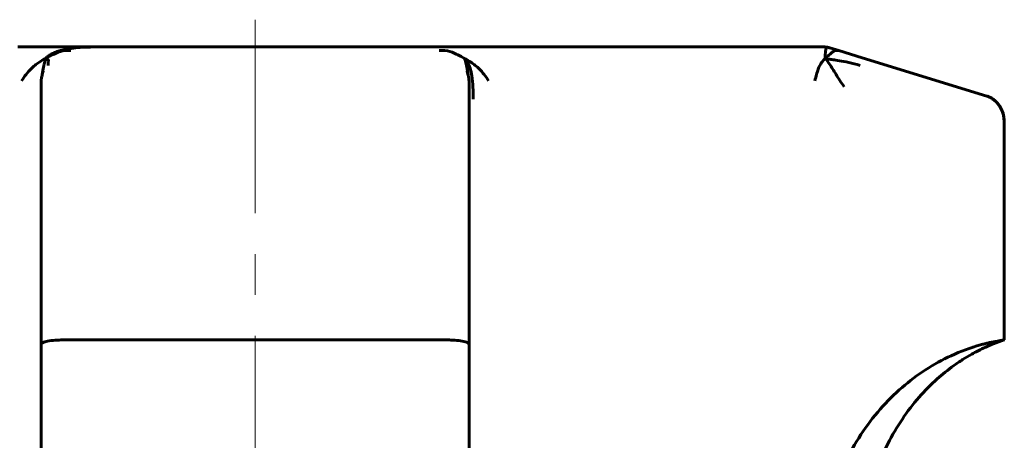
# Model space of a CAD drawing. Header units: millimetres. Extents: x 67 to 136, y 118 to 246.
# Tile 11 of 11: x 93 to 129, y 231 to 246. Entities that reach past the tile are written whole.
import ezdxf

# ---------------------------------------------------------------- set-up
doc = ezdxf.new("R2010")
doc.units = ezdxf.units.MM
doc.linetypes.add('K5LT_AXLED', pattern=[12, 7.5, -1.5, 1.5, -1.5])
doc.linetypes.add('K5LT_BASIC', pattern=[0])
doc.layers.add('Системный слой (1)', color=7, linetype='Continuous', true_color=0x6c6c6c)

# ---------------------------------------------------------------- blocks, each defined once
blk = doc.blocks.new('U6')
at = {"layer": 'Системный слой (1)', "color": 143, "linetype": 'K5LT_BASIC', "lineweight": 60, "true_color": 0x33acca}
for p, q in [((122.817, 244.961), (122.908, 244.942)), ((122.924, 244.937), (122.929, 244.936))]:
    blk.add_line(p, q, dxfattribs=at)
blk = doc.blocks.new('U17')
at = {"layer": 'Системный слой (1)', "color": 143, "linetype": 'K5LT_BASIC', "lineweight": 60, "true_color": 0x33acca}
for p, q in [((122.775, 244.966), (122.754, 244.968)), ((122.789, 244.965), (122.775, 244.966)), ((122.801, 244.963), (122.789, 244.965))]:
    blk.add_line(p, q, dxfattribs=at)
blk = doc.blocks.new('U34')
at = {"layer": 'Системный слой (1)', "color": 143, "linetype": 'K5LT_BASIC', "lineweight": 60, "true_color": 0x33acca}
for p, q in [((93.977, 242.202), (93.977, 241.97)), ((93.977, 241.97), (93.977, 234.036))]:
    blk.add_line(p, q, dxfattribs=at)
blk = doc.blocks.new('U38')
at = {"layer": 'Системный слой (1)', "color": 143, "linetype": 'K5LT_BASIC', "lineweight": 60, "true_color": 0x33acca}
for p, q in [((122.842, 244.957), (122.832, 244.959)), ((122.852, 244.955), (122.842, 244.957)), ((122.868, 244.952), (122.852, 244.955))]:
    blk.add_line(p, q, dxfattribs=at)
blk = doc.blocks.new('U39')
at = {"layer": 'Системный слой (1)', "color": 143, "linetype": 'K5LT_BASIC', "lineweight": 60, "true_color": 0x33acca}
for p, q in [((109.691, 241.97), (109.691, 242.202)), ((109.691, 234.036), (109.691, 241.97))]:
    blk.add_line(p, q, dxfattribs=at)
blk = doc.blocks.new('U41')
at = {"layer": 'Системный слой (1)', "color": 143, "linetype": 'K5LT_BASIC', "lineweight": 60, "true_color": 0x33acca}
for p, q in [((109.523, 244.55), (109.531, 244.526)), ((109.531, 244.526), (109.542, 244.49)), ((109.542, 244.49), (109.558, 244.433)), ((109.558, 244.433), (109.582, 244.335)), ((109.582, 244.335), (109.585, 244.321)), ((109.585, 244.321), (109.586, 244.315)), ((109.586, 244.315), (109.589, 244.303)), ((109.589, 244.303), (109.594, 244.278)), ((109.594, 244.278), (109.605, 244.224)), ((109.605, 244.224), (109.627, 244.106)), ((109.627, 244.106), (109.65, 243.961)), ((109.65, 243.961), (109.651, 243.957)), ((109.651, 243.957), (109.652, 243.947)), ((109.652, 243.947), (109.655, 243.927))]:
    blk.add_line(p, q, dxfattribs=at)
blk = doc.blocks.new('U43')
at = {"layer": 'Системный слой (1)', "color": 143, "linetype": 'K5LT_BASIC', "lineweight": 60, "true_color": 0x33acca}
blk.add_line((109.691, 241.97), (109.691, 241.97), dxfattribs=at)
blk.add_line((109.691, 241.97), (109.691, 241.97), dxfattribs=at)
blk = doc.blocks.new('U44')
at = {"layer": 'Системный слой (1)', "color": 143, "linetype": 'K5LT_BASIC', "lineweight": 60, "true_color": 0x33acca}
for p, q in [((122.703, 244.97), (122.703, 244.97)), ((122.703, 244.97), (122.711, 244.97)), ((122.785, 244.965), (122.817, 244.961))]:
    blk.add_line(p, q, dxfattribs=at)
blk = doc.blocks.new('U45')
at = {"layer": 'Системный слой (1)', "color": 143, "linetype": 'K5LT_BASIC', "lineweight": 60, "true_color": 0x33acca}
for p, q in [((94.082, 244.315), (94.079, 244.303)), ((94.083, 244.321), (94.082, 244.315)), ((94.087, 244.338), (94.083, 244.321)), ((94.11, 244.435), (94.087, 244.338)), ((94.125, 244.491), (94.11, 244.435)), ((94.136, 244.526), (94.125, 244.491)), ((94.144, 244.55), (94.136, 244.526)), ((94.017, 243.956), (94.016, 243.947)), ((94.018, 243.961), (94.017, 243.956)), ((94.042, 244.106), (94.018, 243.961)), ((94.063, 244.224), (94.042, 244.106)), ((94.074, 244.278), (94.063, 244.224)), ((94.079, 244.303), (94.074, 244.278)), ((94.016, 243.947), (94.013, 243.927)), ((94.013, 243.927), (94.013, 243.923))]:
    blk.add_line(p, q, dxfattribs=at)

msp = doc.modelspace()

# ---------------------------------------------------------------- linework, layer by layer
at = {"layer": 'Системный слой (1)', "color": 30, "linetype": 'K5LT_AXLED', "lineweight": 18, "true_color": 0xff8000}
msp.add_line((101.834, 178.87), (101.834, 245.97), dxfattribs=at)
at = {"layer": 'Системный слой (1)', "color": 143, "linetype": 'K5LT_BASIC', "lineweight": 60, "true_color": 0x33acca}
for p, q in [((94.472, 244.97), (93.124, 244.97)), ((95.787, 244.97), (94.472, 244.97)), ((95.725, 244.97), (95.707, 244.97)), ((107.882, 244.97), (95.787, 244.97)), ((109.191, 244.97), (107.882, 244.97)), ((107.944, 244.97), (108.025, 244.97)), ((110.545, 244.97), (109.191, 244.97)), ((121.369, 244.97), (110.545, 244.97)), ((122.168, 244.97), (121.369, 244.97)), ((122.703, 244.97), (122.168, 244.97)), ((122.701, 244.97), (122.7, 244.97)), ((122.703, 244.97), (122.703, 244.97)), ((122.709, 244.97), (122.711, 244.97)), ((122.922, 244.938), (122.928, 244.936)), ((122.928, 244.936), (122.926, 244.937)), ((122.929, 244.936), (122.929, 244.936)), ((123.258, 244.835), (122.929, 244.936)), ((122.935, 244.934), (122.938, 244.933)), ((124.111, 244.573), (123.258, 244.835)), ((128.687, 243.168), (124.111, 244.573)), ((109.612, 244.075), (109.608, 244.086)), ((93.977, 243.626), (93.977, 243.607)), ((93.977, 243.607), (93.977, 242.202)), ((109.691, 243.607), (109.691, 243.626)), ((109.691, 242.202), (109.691, 243.607)), ((93.977, 243.408), (93.977, 243.412)), ((109.691, 243.406), (109.691, 243.412)), ((129.334, 234.22), (129.334, 242.202)), ((108.818, 234.22), (94.85, 234.22)), ((93.977, 234.036), (93.977, 229.156)), ((109.691, 229.156), (109.691, 234.036))]:
    msp.add_line(p, q, dxfattribs=at)
msp.add_ellipse((128.461, 242.202), major_axis=(0, 1), ratio=0.87301, start_param=4.712389, end_param=6.021386, dxfattribs=at)
for points in [[(94.144, 244.55), (94.171, 244.579), (94.231, 244.632), (94.34, 244.703), (94.474, 244.768), (94.643, 244.829), (94.866, 244.884), (95.158, 244.932), (95.483, 244.96), (95.684, 244.961), (95.787, 244.961)], [(94.144, 244.55), (94.225, 244.594), (94.382, 244.672), (94.67, 244.813), (94.935, 244.856), (95.076, 244.835)], [(109.523, 244.55), (109.442, 244.594), (109.291, 244.673), (108.997, 244.814), (108.733, 244.856), (108.592, 244.835)], [(122.765, 244.55), (122.764, 244.579), (122.763, 244.632), (122.764, 244.703), (122.767, 244.768), (122.773, 244.829), (122.785, 244.884), (122.803, 244.932), (122.815, 244.96), (122.817, 244.961), (122.817, 244.961)], [(122.765, 244.55), (122.812, 244.594), (122.907, 244.672), (123.051, 244.813), (123.188, 244.856), (123.258, 244.835)], [(94.144, 244.55), (94.063, 244.506), (93.908, 244.412), (93.604, 244.19), (93.371, 243.894), (93.262, 243.724)], [(94.144, 244.55), (94.17, 244.542), (94.209, 244.527), (94.242, 244.501), (94.252, 244.469), (94.236, 244.411), (94.233, 244.337), (94.233, 244.29)], [(109.523, 244.55), (109.567, 244.505), (109.641, 244.405), (109.727, 244.206), (109.793, 243.926), (109.837, 243.491), (109.84, 243.209), (109.84, 243.056)], [(109.523, 244.55), (109.604, 244.506), (109.762, 244.412), (110.065, 244.19), (110.298, 243.894), (110.407, 243.724)], [(122.765, 244.55), (122.718, 244.506), (122.629, 244.412), (122.497, 244.19), (122.425, 243.894), (122.38, 243.724)], [(122.765, 244.55), (122.806, 244.542), (122.888, 244.527), (123.04, 244.501), (123.255, 244.469), (123.612, 244.411), (123.893, 244.337), (124.045, 244.29)], [(122.765, 244.55), (122.814, 244.487), (122.914, 244.352), (123.146, 243.981), (123.351, 243.658), (123.454, 243.508)]]:
    msp.add_open_spline(points, degree=3, dxfattribs=at)
for points, knots in [([(122.709, 244.97), (122.709, 244.97), (122.709, 244.97), (122.709, 244.97), (122.709, 244.97), (122.709, 244.97), (122.709, 244.97), (122.709, 244.97), (122.709, 244.97), (122.709, 244.97), (122.709, 244.97), (122.709, 244.97), (122.709, 244.97), (122.709, 244.97), (122.709, 244.97), (122.709, 244.97), (122.709, 244.97), (122.71, 244.97), (122.71, 244.97), (122.711, 244.97), (122.711, 244.97), (122.712, 244.97), (122.713, 244.97), (122.715, 244.97), (122.716, 244.97), (122.717, 244.97), (122.718, 244.97), (122.719, 244.97), (122.719, 244.97), (122.72, 244.97), (122.72, 244.97), (122.72, 244.97), (122.72, 244.97), (122.72, 244.97), (122.72, 244.97), (122.721, 244.97), (122.721, 244.97), (122.721, 244.97), (122.722, 244.97), (122.723, 244.969), (122.724, 244.969), (122.726, 244.969), (122.727, 244.969), (122.73, 244.969), (122.732, 244.969), (122.737, 244.969), (122.74, 244.969), (122.747, 244.968), (122.751, 244.968), (122.757, 244.968), (122.759, 244.968), (122.769, 244.967), (122.774, 244.966), (122.781, 244.966), (122.78, 244.966), (122.785, 244.965)], [0, 0, 0, 0, 0.023962, 0.023962, 0.047925, 0.047925, 0.071887, 0.071887, 0.119811, 0.119811, 0.167678, 0.167678, 0.263413, 0.263413, 0.454881, 0.454881, 0.837818, 0.837818, 1.603692, 1.603692, 2.588598, 2.588598, 4.144301, 4.144301, 6.094486, 6.094486, 7.170485, 7.170485, 7.523084, 7.523084, 7.623758, 7.623758, 7.724432, 7.724432, 7.84168, 7.84168, 8.076176, 8.076176, 8.545167, 8.545167, 9.31988, 9.31988, 10.025832, 10.025832, 11.437737, 11.437737, 13.555595, 13.555595, 15.855391, 15.855391, 17.791309, 17.791309, 23.147384, 23.147384, 26.780376, 26.780376, 26.780376, 26.780376]), ([(122.842, 244.957), (122.842, 244.957), (122.842, 244.957), (122.842, 244.957), (122.842, 244.957), (122.842, 244.957), (122.842, 244.957), (122.843, 244.957), (122.843, 244.957), (122.843, 244.957), (122.843, 244.957), (122.843, 244.957), (122.844, 244.957), (122.845, 244.956), (122.845, 244.956), (122.848, 244.956), (122.849, 244.956), (122.854, 244.955), (122.858, 244.954), (122.865, 244.952), (122.867, 244.952), (122.868, 244.952), (122.868, 244.952), (122.87, 244.951), (122.871, 244.951), (122.873, 244.951), (122.875, 244.95), (122.877, 244.95), (122.879, 244.949), (122.881, 244.949), (122.883, 244.948), (122.885, 244.948), (122.886, 244.948), (122.887, 244.947), (122.888, 244.947), (122.89, 244.947), (122.89, 244.946), (122.892, 244.946), (122.892, 244.946), (122.896, 244.945), (122.898, 244.944), (122.902, 244.943), (122.904, 244.943), (122.907, 244.942), (122.908, 244.942), (122.909, 244.942), (122.909, 244.941), (122.91, 244.941), (122.911, 244.941), (122.912, 244.941), (122.912, 244.941), (122.913, 244.94), (122.914, 244.94), (122.916, 244.94), (122.917, 244.939), (122.918, 244.939), (122.918, 244.939), (122.919, 244.939), (122.919, 244.939), (122.92, 244.938), (122.92, 244.938), (122.92, 244.938), (122.92, 244.938), (122.921, 244.938), (122.921, 244.938), (122.921, 244.938), (122.921, 244.938), (122.921, 244.938), (122.921, 244.938), (122.921, 244.938), (122.921, 244.938), (122.921, 244.938), (122.921, 244.938), (122.921, 244.938), (122.921, 244.938), (122.922, 244.938), (122.922, 244.938), (122.922, 244.938), (122.922, 244.938), (122.922, 244.938), (122.922, 244.938), (122.922, 244.938), (122.922, 244.938), (122.922, 244.938), (122.922, 244.938), (122.922, 244.938), (122.922, 244.938), (122.922, 244.938), (122.922, 244.938), (122.923, 244.938), (122.923, 244.938), (122.923, 244.938), (122.923, 244.938), (122.923, 244.938), (122.923, 244.938), (122.923, 244.938), (122.923, 244.938), (122.923, 244.938), (122.923, 244.938), (122.923, 244.938), (122.923, 244.938), (122.923, 244.938), (122.922, 244.938), (122.922, 244.938)], [0, 0, 0, 0, 0.044119, 0.044119, 0.198533, 0.198533, 0.485304, 0.485304, 0.814903, 0.814903, 0.948548, 0.948548, 1.416317, 1.416317, 2.810575, 2.810575, 5.59909, 5.59909, 11.176121, 11.176121, 12.2052, 12.2052, 12.31108, 12.31108, 13.321246, 13.321246, 14.335834, 14.335834, 15.258186, 15.258186, 16.096688, 16.096688, 16.858962, 16.858962, 17.551939, 17.551939, 18.181918, 18.181918, 18.811897, 18.811897, 21.67043, 21.67043, 24.528963, 24.528963, 25.982165, 25.982165, 26.727725, 26.727725, 27.413828, 27.413828, 27.74003, 27.74003, 28.409816, 28.409816, 28.860996, 28.860996, 29.014611, 29.014611, 29.353113, 29.353113, 29.586484, 29.586484, 29.819855, 29.819855, 29.870438, 29.870438, 29.979208, 29.979208, 30.119355, 30.119355, 30.154392, 30.154392, 30.189428, 30.189428, 30.508419, 30.508419, 30.640033, 30.640033, 30.830152, 30.830152, 31.151885, 31.151885, 31.469376, 31.469376, 31.511532, 31.511532, 31.786867, 31.786867, 32.104358, 32.104358, 32.517114, 32.517114, 32.92987, 32.92987, 33.342626, 33.342626, 33.531196, 33.531196, 34.064955, 34.064955, 34.787283, 34.787283, 35.028985, 35.028985, 35.028985, 35.028985]), ([(94.059, 244.081), (94.059, 244.079), (94.058, 244.078), (94.057, 244.076), (94.057, 244.075), (94.056, 244.073), (94.056, 244.071), (94.055, 244.068), (94.054, 244.066), (94.052, 244.061), (94.052, 244.059), (94.05, 244.053), (94.049, 244.051), (94.047, 244.044), (94.046, 244.04), (94.043, 244.032), (94.041, 244.027), (94.039, 244.018), (94.037, 244.013), (94.033, 244), (94.031, 243.992), (94.026, 243.974), (94.023, 243.965), (94.015, 243.935), (94.01, 243.912), (94, 243.867), (93.996, 243.844), (93.99, 243.809), (93.989, 243.798), (93.983, 243.756), (93.981, 243.725), (93.978, 243.672), (93.977, 243.649), (93.977, 243.626)], [0, 0, 0, 0, 0.306289, 0.306289, 0.4001, 0.4001, 0.612578, 0.612578, 0.827413, 0.827413, 1.042249, 1.042249, 1.257084, 1.257084, 1.539689, 1.539689, 1.822294, 1.822294, 2.104899, 2.104899, 2.568142, 2.568142, 3.031384, 3.031384, 4.079662, 4.079662, 5.128318, 5.128318, 5.626056, 5.626056, 6.985794, 6.985794, 8, 8, 8, 8]), ([(109.609, 244.084), (109.609, 244.082), (109.61, 244.08), (109.611, 244.076), (109.612, 244.074), (109.614, 244.069), (109.615, 244.066), (109.616, 244.061), (109.617, 244.058), (109.619, 244.053), (109.62, 244.049), (109.623, 244.042), (109.624, 244.037), (109.627, 244.027), (109.629, 244.021), (109.632, 244.01), (109.634, 244.005), (109.639, 243.989), (109.642, 243.978), (109.648, 243.956), (109.651, 243.945), (109.655, 243.926), (109.657, 243.92), (109.662, 243.899), (109.665, 243.885), (109.668, 243.869), (109.669, 243.866), (109.67, 243.86), (109.67, 243.857), (109.672, 243.848), (109.673, 243.841), (109.675, 243.83), (109.676, 243.824), (109.678, 243.814), (109.678, 243.809), (109.68, 243.799), (109.68, 243.795), (109.681, 243.787), (109.682, 243.783), (109.683, 243.776), (109.683, 243.772), (109.684, 243.765), (109.684, 243.762), (109.687, 243.738), (109.688, 243.717), (109.691, 243.675), (109.691, 243.654), (109.691, 243.631), (109.691, 243.629), (109.691, 243.626)], [0, 0, 0, 0, 0.291311, 0.291311, 0.582622, 0.582622, 0.807311, 0.807311, 1.032, 1.032, 1.256689, 1.256689, 1.582161, 1.582161, 1.907634, 1.907634, 2.233106, 2.233106, 2.794497, 2.794497, 3.355889, 3.355889, 3.674017, 3.674017, 4.310273, 4.310273, 4.451325, 4.451325, 4.583148, 4.583148, 4.867912, 4.867912, 5.119495, 5.119495, 5.341762, 5.341762, 5.53813, 5.53813, 5.711617, 5.711617, 5.864888, 5.864888, 6.01816, 6.01816, 6.957666, 6.957666, 7.897173, 7.897173, 8, 8, 8, 8]), ([(129.334, 242.202), (129.334, 242.24), (129.332, 242.277), (129.325, 242.352), (129.319, 242.389), (129.305, 242.463), (129.295, 242.499), (129.273, 242.571), (129.26, 242.607), (129.231, 242.675), (129.215, 242.709), (129.179, 242.773), (129.159, 242.804), (129.117, 242.864), (129.094, 242.892), (129.047, 242.945), (129.022, 242.97), (128.97, 243.016), (128.943, 243.037), (128.888, 243.076), (128.859, 243.093), (128.802, 243.124), (128.773, 243.137), (128.724, 243.156), (128.706, 243.163), (128.687, 243.168)], [0, 0, 0, 0, 1.082951, 1.082951, 2.172595, 2.172595, 3.263232, 3.263232, 4.348298, 4.348298, 5.424759, 5.424759, 6.486958, 6.486958, 7.530018, 7.530018, 8.549503, 8.549503, 9.541065, 9.541065, 10.503612, 10.503612, 11.431335, 11.431335, 12, 12, 12, 12]), ([(129.334, 242.202), (129.334, 242.24), (129.332, 242.277), (129.325, 242.352), (129.319, 242.389), (129.305, 242.463), (129.295, 242.499), (129.273, 242.571), (129.26, 242.607), (129.231, 242.675), (129.215, 242.709), (129.179, 242.773), (129.159, 242.804), (129.117, 242.864), (129.094, 242.892), (129.047, 242.945), (129.022, 242.97), (128.97, 243.016), (128.943, 243.037), (128.888, 243.076), (128.859, 243.093), (128.802, 243.124), (128.773, 243.137), (128.724, 243.156), (128.706, 243.163), (128.687, 243.168)], [0, 0, 0, 0, 1.082951, 1.082951, 2.172595, 2.172595, 3.263232, 3.263232, 4.348298, 4.348298, 5.424759, 5.424759, 6.486958, 6.486958, 7.530018, 7.530018, 8.549503, 8.549503, 9.541065, 9.541065, 10.503612, 10.503612, 11.431335, 11.431335, 12, 12, 12, 12]), ([(93.977, 234.036), (93.977, 234.04), (93.978, 234.043), (93.983, 234.076), (94.007, 234.101), (94.091, 234.142), (94.147, 234.158), (94.296, 234.188), (94.392, 234.199), (94.545, 234.21), (94.592, 234.213), (94.682, 234.217), (94.724, 234.218), (94.794, 234.219), (94.822, 234.22), (94.85, 234.22)], [-0.1588419, -0.1588419, -0.1588419, -0.1588419, -0.1543354, -0.1543354, -0.1164914, -0.1164914, -0.0815533, -0.0815533, -0.0415051, -0.0415051, -0.024235, -0.024235, -0.0096871, -0.0096871, 0, 0, 0, 0]), ([(108.818, 234.22), (108.835, 234.22), (108.852, 234.22), (108.903, 234.219), (108.938, 234.218), (109.04, 234.215), (109.107, 234.212), (109.271, 234.199), (109.361, 234.189), (109.518, 234.16), (109.581, 234.142), (109.669, 234.095), (109.691, 234.068), (109.691, 234.036)], [0, 0, 0, 0, 0.0057615, 0.0057615, 0.0176604, 0.0176604, 0.0415943, 0.0415943, 0.0791647, 0.0791647, 0.1185742, 0.1185742, 0.1589194, 0.1589194, 0.1589194, 0.1589194]), ([(129.334, 234.22), (129.07, 234.134), (128.811, 234.031), (128.417, 233.845), (128.277, 233.772), (128.026, 233.632), (127.914, 233.565), (127.693, 233.425), (127.585, 233.351), (127.268, 233.124), (127.065, 232.961), (126.635, 232.577), (126.413, 232.352), (125.984, 231.86), (125.779, 231.593), (125.396, 231.023), (125.219, 230.72), (124.902, 230.09), (124.763, 229.763), (124.511, 229.06), (124.403, 228.682), (124.23, 227.9), (124.168, 227.496), (124.109, 226.82), (124.097, 226.55), (124.097, 226.28)], [0, 0, 0, 0, 1.971842, 1.971842, 3.089976, 3.089976, 4.015671, 4.015671, 4.941366, 4.941366, 6.785402, 6.785402, 9.025511, 9.025511, 11.41015, 11.41015, 13.89482, 13.89482, 16.408101, 16.408101, 19.18979, 19.18979, 22.085413, 22.085413, 24, 24, 24, 24]), ([(128.461, 234.036), (128.514, 234.05), (128.567, 234.064), (128.664, 234.088), (128.71, 234.099), (128.805, 234.121), (128.855, 234.131), (128.945, 234.15), (128.987, 234.158), (129.065, 234.173), (129.1, 234.179), (129.164, 234.19), (129.193, 234.195), (129.242, 234.204), (129.263, 234.208), (129.295, 234.213), (129.306, 234.215), (129.325, 234.218), (129.332, 234.219), (129.334, 234.22), (129.334, 234.22), (129.334, 234.22)], [-0.1588361, -0.1588361, -0.1588361, -0.1588361, -0.1402126, -0.1402126, -0.1237438, -0.1237438, -0.104785, -0.104785, -0.0870589, -0.0870589, -0.0695273, -0.0695273, -0.0523057, -0.0523057, -0.0353782, -0.0353782, -0.0210048, -0.0210048, -0.0038488, -0.0038488, -0.000475, -0.000475, -0.000475, -0.000475]), ([(128.461, 234.036), (128.093, 233.934), (127.732, 233.801), (126.738, 233.343), (126.132, 232.952), (125.299, 232.231), (125.032, 231.965), (124.27, 231.095), (123.833, 230.428), (123.408, 229.521), (123.33, 229.34), (123.259, 229.156)], [0.1018196, 0.1018196, 0.1018196, 0.1018196, 0.2321412, 0.2321412, 0.4698217, 0.4698217, 0.5911403, 0.5911403, 0.8396793, 0.8396793, 0.900297, 0.900297, 0.900297, 0.900297])]:
    msp.add_open_spline(points, degree=3, knots=knots, dxfattribs=at)

# ---------------------------------------------------------------- block references
at = {"layer": 'Системный слой (1)'}
for name in ['U44', 'U17', 'U6', 'U38', 'U45', 'U41', 'U34', 'U39', 'U43']:
    msp.add_blockref(name, (0, 0), dxfattribs=at)

doc.saveas('drawing.dxf')
